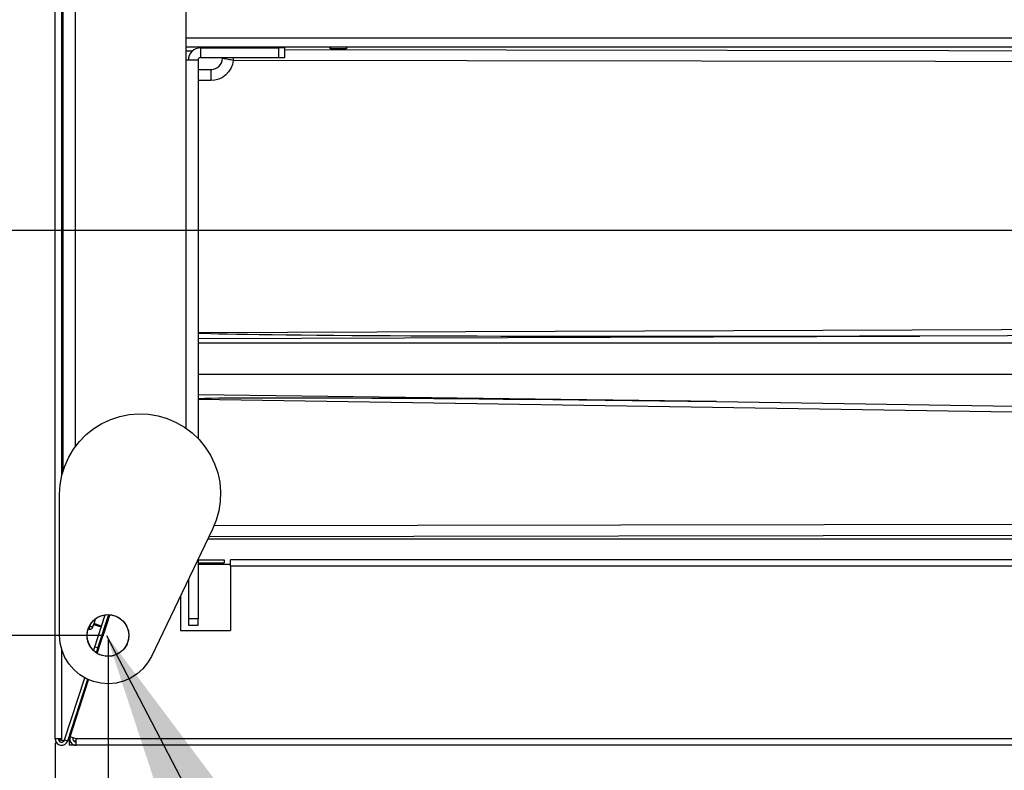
# Model space of a CAD drawing. Header units: millimetres. Extents: x 0 to 39025, y -31299 to 8400.
# Tile 73 of 256: x 14174 to 14480, y -27551 to -27317. Entities that reach past the tile are written whole.
import ezdxf

# ---------------------------------------------------------------- set-up
doc = ezdxf.new("R2010")
doc.units = ezdxf.units.MM
doc.header["$PDSIZE"] = -1
doc.layers.add('ANOTACIJE', color=7, linetype='Continuous')
doc.layers.add('DIMENZIJE', color=4, linetype='Continuous')
doc.styles.add('SLDTEXTSTYLE6', font='txt')
doc.styles.get("Standard").update_dxf_attribs({"font": 'Montserrat-Regular.ttf'})
doc.dimstyles.new('SLDDIMSTYLE0', dxfattribs={"dimtxt": 3, "dimasz": 3.414889, "dimexe": 0, "dimexo": 0.0625, "dimgap": 0.75, "dimtad": 1, "dimdec": 0, "dimlfac": 20, "dimrnd": 1e-09, "dimzin": 12, "dimdsep": 46, "dimtxsty": 'SLDTEXTSTYLE6', "dimsah": 1, "dimcen": 0.09, "dimadec": 0, "dimazin": 3, "dimtfac": 1, "dimtdec": 0, "dimtofl": 0, "dimtmove": 0, "dimatfit": 3, "dimfxl": 1, "dimfrac": 2, "dimtolj": 1, "dimtzin": 12, "dimarcsym": 0})
doc.dimstyles.new('SLDDIMSTYLE3', dxfattribs={"dimtxt": 0.18, "dimasz": 3.414889, "dimexe": 0, "dimexo": 0.0625, "dimgap": 0, "dimtad": 0, "dimtih": 1, "dimtoh": 1, "dimdec": 0, "dimrnd": 1e-09, "dimzin": 0, "dimdsep": 46, "dimtxsty": 'Standard', "dimsah": 1, "dimcen": 0.09, "dimadec": 0, "dimazin": 0, "dimtfac": 3.414889, "dimtdec": 0, "dimtofl": 0, "dimtmove": 0, "dimatfit": 3, "dimfxl": 1, "dimfrac": 2, "dimtolj": 1, "dimtzin": 0, "dimarcsym": 0})

# ---------------------------------------------------------------- blocks, each defined once
blk = doc.blocks.new('Adapt 2 (spodaj)')
blk.add_circle((16.42, 34.12), 6.48)
at = {"lineweight": 25}
for points in [[(0, 1.98), (0, 1.98), (0, 712.98), (0, 712.98)], [(2.1, 83.87), (2.1, 83.87), (2.1, 676.3), (2.1, 676.3)], [(2.4, 651.28), (2.4, 651.28), (2.4, 84.99), (2.4, 84.99)], [(6.2, 651.28), (6.2, 651.28), (6.2, 92.72), (6.2, 92.72)], [(40.6, 230.28), (40.6, 230.28), (40.6, 212.98), (40.6, 212.98)], [(40.6, 219.88), (40.6, 219.88), (945.6, 219.88), (945.6, 219.88)], [(40.6, 217.08), (40.6, 217.08), (945.6, 217.08), (945.6, 217.08)], [(40.6, 215.86), (40.6, 215.86), (42.72, 215.86), (42.72, 215.86)], [(45.2, 216.78), (45.2, 216.78), (45.2, 213.78), (45.2, 213.78)], [(45.2, 216.78), (45.2, 216.78), (69.4, 216.78), (69.4, 216.78)], [(55, 217.08), (55, 217.08), (55, 216.78), (55, 216.78)], [(69.4, 216.78), (69.4, 216.78), (69.4, 213.78), (69.4, 213.78)], [(71.4, 216.78), (71.4, 216.78), (69.4, 216.78), (69.4, 216.78)], [(71.4, 213.78), (71.4, 213.78), (71.4, 216.78), (71.4, 216.78)], [(71.4, 216.3), (71.4, 216.3), (346.33, 215.89), (346.33, 215.89)], [(85.5, 217.08), (85.5, 217.08), (85.5, 216.62), (85.5, 216.62)], [(90.5, 216.62), (90.5, 216.62), (90.5, 217.08), (90.5, 217.08)], [(40.6, 212.98), (40.6, 212.98), (40.6, 98.57), (40.6, 98.57)], [(44.4, 212.98), (44.4, 212.98), (44.4, 95.34), (44.4, 95.34)], [(45.2, 213.78), (45.2, 213.78), (69.4, 213.78), (69.4, 213.78)], [(52, 213.44), (52, 213.44), (52.03, 213.78), (52.03, 213.78)], [(52, 213.44), (52, 213.44), (52.03, 213.78), (52.03, 213.78)], [(52, 213.57), (52, 213.57), (52, 213.78), (52, 213.78)], [(52.01, 213.78), (52.01, 213.78), (52, 213.57), (52, 213.57)], [(346.18, 212.39), (346.18, 212.39), (55.31, 212.82), (55.31, 212.82)], [(69.4, 213.78), (69.4, 213.78), (71.4, 213.78), (71.4, 213.78)], [(44.4, 210.08), (44.4, 210.08), (48.5, 210.08), (48.5, 210.08)], [(2.4, 207.08), (2.4, 207.08), (2.1, 207.08), (2.1, 207.08)], [(48.35, 206.58), (48.35, 206.58), (44.4, 206.58), (44.4, 206.58)], [(44.4, 128.32), (44.4, 128.32), (404.92, 129.67), (404.92, 129.67)], [(44.4, 126.48), (44.4, 126.48), (268.65, 127.17), (268.65, 127.17)], [(405.01, 127.68), (405.01, 127.68), (268.65, 127.17), (268.65, 127.17)], [(44.4, 125.04), (44.4, 125.04), (459.51, 125.04), (459.51, 125.04)], [(44.4, 115.36), (44.4, 115.36), (459.41, 115.36), (459.41, 115.36)], [(205.44, 106.87), (205.44, 106.87), (44.4, 108.92), (44.4, 108.92)], [(370.68, 102.4), (370.68, 102.4), (44.4, 107.51), (44.4, 107.51)], [(205.44, 106.87), (205.44, 106.87), (370.77, 104.28), (370.77, 104.28)], [(1.4, 34.12), (1.4, 34.12), (1.4, 77.99), (1.4, 77.99)], [(49.45, 68.32), (49.45, 68.32), (302.08, 68.7), (302.08, 68.7)], [(48.93, 67.16), (48.93, 67.16), (29.92, 27.62), (29.92, 27.62)], [(302.23, 65.2), (302.23, 65.2), (47.81, 64.82), (47.81, 64.82)], [(870.49, 64.08), (870.49, 64.08), (47.45, 64.08), (47.45, 64.08)], [(44.4, 57.74), (44.4, 57.74), (44.4, 39.33), (44.4, 39.33)], [(44.4, 57.66), (44.4, 57.66), (52.51, 57.66), (52.51, 57.66)], [(44.4, 56.66), (44.4, 56.66), (52.51, 56.66), (52.51, 56.66)], [(44.4, 56.27), (44.4, 56.27), (54.51, 56.27), (54.51, 56.27)], [(52.51, 57.66), (52.51, 57.66), (52.51, 56.66), (52.51, 56.66)], [(957.49, 57.66), (957.49, 57.66), (54.51, 57.66), (54.51, 57.66)], [(54.51, 55.66), (54.51, 55.66), (54.51, 35.66), (54.51, 35.66)], [(957.49, 55.66), (957.49, 55.66), (54.51, 55.66), (54.51, 55.66)], [(41.4, 51.5), (41.4, 51.5), (41.4, 39.33), (41.4, 39.33)], [(38.9, 46.3), (38.9, 46.3), (38.9, 35.66), (38.9, 35.66)], [(12.34, 30.55), (12.34, 30.55), (15.59, 40.57), (15.59, 40.57)], [(12.8, 28.71), (12.8, 28.71), (16.67, 40.61), (16.67, 40.61)], [(13.05, 28.55), (13.05, 28.55), (16.97, 40.59), (16.97, 40.59)], [(13.29, 30.24), (13.29, 30.24), (16.66, 40.61), (16.66, 40.61)], [(16.97, 40.59), (16.97, 40.59), (15, 34.56), (15, 34.56)], [(11.97, 37.53), (11.97, 37.53), (14.35, 36.76), (14.35, 36.76)], [(12.02, 37.66), (12.02, 37.66), (14.39, 36.88), (14.39, 36.88)], [(14.44, 37.02), (14.44, 37.02), (12.06, 37.8), (12.06, 37.8)], [(44.4, 39.33), (44.4, 39.33), (41.4, 39.33), (41.4, 39.33)], [(41.4, 39.33), (41.4, 39.33), (41.4, 37.33), (41.4, 37.33)], [(41.4, 37.33), (41.4, 37.33), (44.4, 37.33), (44.4, 37.33)], [(44.4, 37.33), (44.4, 37.33), (44.4, 39.33), (44.4, 39.33)], [(14.39, 32.66), (14.39, 32.66), (15, 34.56), (15, 34.56)], [(15, 34.56), (15, 34.56), (15.01, 34.56), (15.01, 34.56)], [(38.9, 35.66), (38.9, 35.66), (54.51, 35.66), (54.51, 35.66)], [(14.39, 32.66), (14.39, 32.66), (14.39, 32.66), (14.39, 32.66)], [(2.1, 1.98), (2.1, 1.98), (2.1, 29.59), (2.1, 29.59)], [(11.96, 29.38), (11.96, 29.38), (12.34, 30.55), (12.34, 30.55)], [(12.34, 30.55), (12.34, 30.55), (13.29, 30.24), (13.29, 30.24)], [(13.29, 30.24), (13.29, 30.24), (12.79, 28.71), (12.79, 28.71)], [(2.95, 1.67), (2.95, 1.67), (9.22, 20.95), (9.22, 20.95)], [(3.9, 1.36), (3.9, 1.36), (10.12, 20.5), (10.12, 20.5)], [(3.9, 1.34), (3.9, 1.34), (10.13, 20.49), (10.13, 20.49)], [(4.62, 2.6), (4.62, 2.6), (10.4, 20.37), (10.4, 20.37)], [(4.5, 2.88), (4.5, 2.88), (4.82, 3.2), (4.82, 3.2)], [(4.52, 3.23), (4.52, 3.23), (4.98, 3.69), (4.98, 3.69)], [(4.53, 3.26), (4.53, 3.26), (4.99, 3.72), (4.99, 3.72)], [(2, 1.64), (2, 1.64), (2, 1.98), (2, 1.98)], [(2, 1.62), (2, 1.62), (2, 1.64), (2, 1.64)], [(2, 1.64), (2, 1.64), (2.89, 1.51), (2.89, 1.51)], [(2, 1.62), (2, 1.62), (2.88, 1.49), (2.88, 1.49)], [(2.95, 1.67), (2.95, 1.67), (3.9, 1.36), (3.9, 1.36)], [(3.89, 1.34), (3.89, 1.34), (3.9, 1.34), (3.9, 1.34)], [(3.9, 1.36), (3.9, 1.36), (3.9, 1.34), (3.9, 1.34)], [(4.39, 2.83), (4.39, 2.83), (4.5, 2.83), (4.5, 2.83)], [(4.4, 2.86), (4.4, 2.86), (4.5, 2.86), (4.5, 2.86)], [(4.5, 2.86), (4.5, 2.86), (4.4, 2.86), (4.4, 2.86)], [(4.71, 2.88), (4.71, 2.88), (4.5, 2.88), (4.5, 2.88)], [(6.52, 0), (6.52, 0), (4.5, 0), (4.5, 0)], [(6.52, 1.98), (6.52, 1.98), (4.62, 2.6), (4.62, 2.6)], [(5.67, 2.25), (5.67, 2.25), (5.54, 1.84), (5.54, 1.84)], [(5.62, 2.1), (5.62, 2.1), (5.54, 2.1), (5.54, 2.1)], [(5.71, 1.4), (5.71, 1.4), (6.52, 1.4), (6.52, 1.4)], [(957.49, 1.98), (957.49, 1.98), (6.52, 1.98), (6.52, 1.98)], [(957.49, -0.02), (957.49, -0.02), (6.52, -0.02), (6.52, -0.02)]]:
    blk.add_open_spline(points, degree=3, dxfattribs=at)
for points, knots in [([(45.2, 216.78), (45.2, 216.78), (44.46, 216.7), (44.46, 216.7), (44.46, 216.7), (43.75, 216.49), (43.75, 216.49), (43.75, 216.49), (43.09, 216.14), (43.09, 216.14), (43.09, 216.14), (42.51, 215.66), (42.51, 215.66), (42.51, 215.66), (42.04, 215.09), (42.04, 215.09), (42.04, 215.09), (41.69, 214.43), (41.69, 214.43), (41.69, 214.43), (41.47, 213.72), (41.47, 213.72), (41.47, 213.72), (41.4, 212.98), (41.4, 212.98)], [0, 0, 0, 0, 1, 1, 1, 2, 2, 2, 3, 3, 3, 4, 4, 4, 5, 5, 5, 6, 6, 6, 7, 7, 7, 8, 8, 8, 8]), ([(53.69, 216.78), (53.69, 216.78), (53.97, 216.89), (53.97, 216.89), (53.97, 216.89), (54.48, 217.03), (54.48, 217.03), (54.48, 217.03), (55, 217.08), (55, 217.08)], [0, 0, 0, 0, 1, 1, 1, 2, 2, 2, 3, 3, 3, 3]), ([(85.5, 216.7), (85.5, 216.7), (85.35, 216.68), (85.35, 216.68), (85.35, 216.68), (85.26, 216.65), (85.26, 216.65), (85.26, 216.65), (85.54, 216.62), (85.54, 216.62), (85.54, 216.62), (86.15, 216.59), (86.15, 216.59), (86.15, 216.59), (87.01, 216.57), (87.01, 216.57), (87.01, 216.57), (88, 216.56), (88, 216.56)], [0, 0, 0, 0, 1, 1, 1, 2, 2, 2, 3, 3, 3, 4, 4, 4, 5, 5, 5, 6, 6, 6, 6]), ([(88, 216.56), (88, 216.56), (89, 216.57), (89, 216.57), (89, 216.57), (89.85, 216.59), (89.85, 216.59), (89.85, 216.59), (90.46, 216.62), (90.46, 216.62), (90.46, 216.62), (90.74, 216.65), (90.74, 216.65), (90.74, 216.65), (90.65, 216.68), (90.65, 216.68), (90.65, 216.68), (90.5, 216.7), (90.5, 216.7)], [0, 0, 0, 0, 1, 1, 1, 2, 2, 2, 3, 3, 3, 4, 4, 4, 5, 5, 5, 6, 6, 6, 6]), ([(44.4, 212.98), (44.4, 212.98), (44.33, 212.98), (44.33, 212.98), (44.33, 212.98), (44.11, 212.98), (44.11, 212.98), (44.11, 212.98), (43.76, 212.98), (43.76, 212.98), (43.76, 212.98), (43.29, 212.98), (43.29, 212.98), (43.29, 212.98), (42.71, 212.98), (42.71, 212.98), (42.71, 212.98), (42.05, 212.98), (42.05, 212.98), (42.05, 212.98), (41.34, 212.98), (41.34, 212.98), (41.34, 212.98), (40.6, 212.98), (40.6, 212.98)], [0, 0, 0, 0, 1, 1, 1, 2, 2, 2, 3, 3, 3, 4, 4, 4, 5, 5, 5, 6, 6, 6, 7, 7, 7, 8, 8, 8, 8]), ([(45.2, 213.78), (45.2, 213.78), (45.05, 213.76), (45.05, 213.76), (45.05, 213.76), (44.89, 213.72), (44.89, 213.72), (44.89, 213.72), (44.76, 213.64), (44.76, 213.64), (44.76, 213.64), (44.64, 213.54), (44.64, 213.54), (44.64, 213.54), (44.53, 213.42), (44.53, 213.42), (44.53, 213.42), (44.46, 213.28), (44.46, 213.28), (44.46, 213.28), (44.41, 213.13), (44.41, 213.13), (44.41, 213.13), (44.4, 212.98), (44.4, 212.98)], [0, 0, 0, 0, 1, 1, 1, 2, 2, 2, 3, 3, 3, 4, 4, 4, 5, 5, 5, 6, 6, 6, 7, 7, 7, 8, 8, 8, 8]), ([(55.31, 212.82), (55.31, 212.82), (55.06, 211.57), (55.06, 211.57), (55.06, 211.57), (54.58, 210.39), (54.58, 210.39), (54.58, 210.39), (53.9, 209.31), (53.9, 209.31), (53.9, 209.31), (53.03, 208.37), (53.03, 208.37), (53.03, 208.37), (52, 207.61), (52, 207.61), (52, 207.61), (50.85, 207.04), (50.85, 207.04), (50.85, 207.04), (49.63, 206.69), (49.63, 206.69), (49.63, 206.69), (48.35, 206.58), (48.35, 206.58)], [0, 0, 0, 0, 1, 1, 1, 2, 2, 2, 3, 3, 3, 4, 4, 4, 5, 5, 5, 6, 6, 6, 7, 7, 7, 8, 8, 8, 8]), ([(48.5, 210.08), (48.5, 210.08), (49.17, 210.14), (49.17, 210.14), (49.17, 210.14), (49.81, 210.33), (49.81, 210.33), (49.81, 210.33), (50.4, 210.64), (50.4, 210.64), (50.4, 210.64), (50.93, 211.05), (50.93, 211.05), (50.93, 211.05), (51.36, 211.56), (51.36, 211.56), (51.36, 211.56), (51.7, 212.14), (51.7, 212.14), (51.7, 212.14), (51.91, 212.78), (51.91, 212.78), (51.91, 212.78), (52, 213.44), (52, 213.44)], [0, 0, 0, 0, 1, 1, 1, 2, 2, 2, 3, 3, 3, 4, 4, 4, 5, 5, 5, 6, 6, 6, 7, 7, 7, 8, 8, 8, 8]), ([(52, 213.44), (52, 213.44), (52, 213.51), (52, 213.51), (52, 213.51), (52, 213.57), (52, 213.57)], [0, 0, 0, 0, 1, 1, 1, 2, 2, 2, 2]), ([(55.31, 212.82), (55.31, 212.82), (55.3, 212.83), (55.3, 212.83), (55.3, 212.83), (54.45, 213.02), (54.45, 213.02), (54.45, 213.02), (54.14, 213.08), (54.14, 213.08), (54.14, 213.08), (53.22, 213.25), (53.22, 213.25), (53.22, 213.25), (52.48, 213.37), (52.48, 213.37), (52.48, 213.37), (52.13, 213.42), (52.13, 213.42), (52.13, 213.42), (52, 213.44), (52, 213.44)], [0, 0, 0, 0, 1, 1, 1, 2, 2, 2, 3, 3, 3, 4, 4, 4, 5, 5, 5, 6, 6, 6, 7, 7, 7, 7]), ([(55.2, 213.78), (55.2, 213.78), (55.2, 213.7), (55.2, 213.7), (55.2, 213.7), (55.26, 213.27), (55.26, 213.27), (55.26, 213.27), (55.31, 212.84), (55.31, 212.84), (55.31, 212.84), (55.31, 212.82), (55.31, 212.82)], [0, 0, 0, 0, 1, 1, 1, 2, 2, 2, 3, 3, 3, 4, 4, 4, 4]), ([(2.1, 207.85), (2.1, 207.85), (2.18, 208.1), (2.18, 208.1), (2.18, 208.1), (2.4, 208.57), (2.4, 208.57)], [0, 0, 0, 0, 1, 1, 1, 2, 2, 2, 2]), ([(48.5, 210.08), (48.5, 210.08), (48.47, 210.01), (48.47, 210.01), (48.47, 210.01), (48.44, 209.81), (48.44, 209.81), (48.44, 209.81), (48.42, 209.49), (48.42, 209.49), (48.42, 209.49), (48.39, 209.05), (48.39, 209.05), (48.39, 209.05), (48.38, 208.52), (48.38, 208.52), (48.38, 208.52), (48.36, 207.92), (48.36, 207.92), (48.36, 207.92), (48.36, 207.26), (48.36, 207.26), (48.36, 207.26), (48.35, 206.58), (48.35, 206.58)], [0, 0, 0, 0, 1, 1, 1, 2, 2, 2, 3, 3, 3, 4, 4, 4, 5, 5, 5, 6, 6, 6, 7, 7, 7, 8, 8, 8, 8]), ([(2.1, 194.57), (2.1, 194.57), (2.14, 194.57), (2.14, 194.57), (2.14, 194.57), (2.27, 194.57), (2.27, 194.57), (2.27, 194.57), (2.4, 194.57), (2.4, 194.57)], [0, 0, 0, 0, 1, 1, 1, 2, 2, 2, 3, 3, 3, 3]), ([(268.65, 127.17), (268.65, 127.17), (259.26, 127.14), (259.26, 127.14), (259.26, 127.14), (249.92, 127.11), (249.92, 127.11), (249.92, 127.11), (240.63, 127.09), (240.63, 127.09), (240.63, 127.09), (231.41, 127.07), (231.41, 127.07), (231.41, 127.07), (222.28, 127.06), (222.28, 127.06), (222.28, 127.06), (213.25, 127.05), (213.25, 127.05), (213.25, 127.05), (204.33, 127.04), (204.33, 127.04), (204.33, 127.04), (195.53, 127.03), (195.53, 127.03), (195.53, 127.03), (186.87, 127.03), (186.87, 127.03), (186.87, 127.03), (178.36, 127.03), (178.36, 127.03), (178.36, 127.03), (170.02, 127.04), (170.02, 127.04), (170.02, 127.04), (161.84, 127.05), (161.84, 127.05), (161.84, 127.05), (153.86, 127.06), (153.86, 127.06), (153.86, 127.06), (146.06, 127.07), (146.06, 127.07), (146.06, 127.07), (138.48, 127.08), (138.48, 127.08), (138.48, 127.08), (131.12, 127.11), (131.12, 127.11), (131.12, 127.11), (123.99, 127.13), (123.99, 127.13), (123.99, 127.13), (117.1, 127.15), (117.1, 127.15), (117.1, 127.15), (110.46, 127.18), (110.46, 127.18), (110.46, 127.18), (104.08, 127.21), (104.08, 127.21), (104.08, 127.21), (97.97, 127.25), (97.97, 127.25), (97.97, 127.25), (92.13, 127.29), (92.13, 127.29), (92.13, 127.29), (86.59, 127.33), (86.59, 127.33), (86.59, 127.33), (81.34, 127.37), (81.34, 127.37), (81.34, 127.37), (76.39, 127.42), (76.39, 127.42), (76.39, 127.42), (71.75, 127.47), (71.75, 127.47), (71.75, 127.47), (67.42, 127.52), (67.42, 127.52), (67.42, 127.52), (63.42, 127.57), (63.42, 127.57), (63.42, 127.57), (59.75, 127.63), (59.75, 127.63), (59.75, 127.63), (56.41, 127.69), (56.41, 127.69), (56.41, 127.69), (53.41, 127.75), (53.41, 127.75), (53.41, 127.75), (50.75, 127.81), (50.75, 127.81), (50.75, 127.81), (48.44, 127.88), (48.44, 127.88), (48.44, 127.88), (46.48, 127.95), (46.48, 127.95), (46.48, 127.95), (44.87, 128.01), (44.87, 128.01), (44.87, 128.01), (44.4, 128.04), (44.4, 128.04)], [0, 0, 0, 0, 1, 1, 1, 2, 2, 2, 3, 3, 3, 4, 4, 4, 5, 5, 5, 6, 6, 6, 7, 7, 7, 8, 8, 8, 9, 9, 9, 10, 10, 10, 11, 11, 11, 12, 12, 12, 13, 13, 13, 14, 14, 14, 15, 15, 15, 16, 16, 16, 17, 17, 17, 18, 18, 18, 19, 19, 19, 20, 20, 20, 21, 21, 21, 22, 22, 22, 23, 23, 23, 24, 24, 24, 25, 25, 25, 26, 26, 26, 27, 27, 27, 28, 28, 28, 29, 29, 29, 30, 30, 30, 31, 31, 31, 32, 32, 32, 33, 33, 33, 34, 34, 34, 35, 35, 35, 36, 36, 36, 36]), ([(2.4, 114.57), (2.4, 114.57), (2.27, 114.57), (2.27, 114.57), (2.27, 114.57), (2.14, 114.57), (2.14, 114.57), (2.14, 114.57), (2.1, 114.57), (2.1, 114.57)], [0, 0, 0, 0, 1, 1, 1, 2, 2, 2, 3, 3, 3, 3]), ([(44.4, 107.79), (44.4, 107.79), (44.89, 107.81), (44.89, 107.81), (44.89, 107.81), (46.51, 107.85), (46.51, 107.85), (46.51, 107.85), (48.49, 107.9), (48.49, 107.9), (48.49, 107.9), (50.82, 107.94), (50.82, 107.94), (50.82, 107.94), (53.5, 107.97), (53.5, 107.97), (53.5, 107.97), (56.52, 107.99), (56.52, 107.99), (56.52, 107.99), (59.89, 108.01), (59.89, 108.01), (59.89, 108.01), (63.59, 108.02), (63.59, 108.02), (63.59, 108.02), (67.62, 108.03), (67.62, 108.03), (67.62, 108.03), (71.97, 108.03), (71.97, 108.03), (71.97, 108.03), (76.65, 108.02), (76.65, 108.02), (76.65, 108.02), (81.63, 108.01), (81.63, 108.01), (81.63, 108.01), (86.92, 107.99), (86.92, 107.99), (86.92, 107.99), (92.51, 107.96), (92.51, 107.96), (92.51, 107.96), (98.39, 107.93), (98.39, 107.93), (98.39, 107.93), (104.54, 107.9), (104.54, 107.9), (104.54, 107.9), (110.97, 107.85), (110.97, 107.85), (110.97, 107.85), (117.65, 107.8), (117.65, 107.8), (117.65, 107.8), (124.59, 107.75), (124.59, 107.75), (124.59, 107.75), (131.77, 107.68), (131.77, 107.68), (131.77, 107.68), (139.18, 107.61), (139.18, 107.61), (139.18, 107.61), (146.82, 107.54), (146.82, 107.54), (146.82, 107.54), (154.66, 107.46), (154.66, 107.46), (154.66, 107.46), (162.69, 107.37), (162.69, 107.37), (162.69, 107.37), (170.92, 107.28), (170.92, 107.28), (170.92, 107.28), (179.32, 107.19), (179.32, 107.19), (179.32, 107.19), (187.88, 107.09), (187.88, 107.09), (187.88, 107.09), (196.59, 106.98), (196.59, 106.98), (196.59, 106.98), (205.44, 106.87), (205.44, 106.87)], [0, 0, 0, 0, 1, 1, 1, 2, 2, 2, 3, 3, 3, 4, 4, 4, 5, 5, 5, 6, 6, 6, 7, 7, 7, 8, 8, 8, 9, 9, 9, 10, 10, 10, 11, 11, 11, 12, 12, 12, 13, 13, 13, 14, 14, 14, 15, 15, 15, 16, 16, 16, 17, 17, 17, 18, 18, 18, 19, 19, 19, 20, 20, 20, 21, 21, 21, 22, 22, 22, 23, 23, 23, 24, 24, 24, 25, 25, 25, 26, 26, 26, 27, 27, 27, 28, 28, 28, 29, 29, 29, 29]), ([(1.4, 77.99), (1.4, 77.99), (1.58, 80.98), (1.58, 80.98), (1.58, 80.98), (2.11, 83.92), (2.11, 83.92), (2.11, 83.92), (3, 86.78), (3, 86.78), (3, 86.78), (4.21, 89.51), (4.21, 89.51), (4.21, 89.51), (5.74, 92.07), (5.74, 92.07), (5.74, 92.07), (7.57, 94.44), (7.57, 94.44), (7.57, 94.44), (9.67, 96.57), (9.67, 96.57), (9.67, 96.57), (12.01, 98.43), (12.01, 98.43), (12.01, 98.43), (14.55, 100.01), (14.55, 100.01), (14.55, 100.01), (17.26, 101.26), (17.26, 101.26), (17.26, 101.26), (20.1, 102.19), (20.1, 102.19), (20.1, 102.19), (23.04, 102.77), (23.04, 102.77), (23.04, 102.77), (26.02, 102.99), (26.02, 102.99), (26.02, 102.99), (29.01, 102.86), (29.01, 102.86), (29.01, 102.86), (31.96, 102.37), (31.96, 102.37), (31.96, 102.37), (34.83, 101.53), (34.83, 101.53), (34.83, 101.53), (37.57, 100.35), (37.57, 100.35), (37.57, 100.35), (40.17, 98.86), (40.17, 98.86), (40.17, 98.86), (42.56, 97.07), (42.56, 97.07), (42.56, 97.07), (44.72, 95.01), (44.72, 95.01), (44.72, 95.01), (46.62, 92.7), (46.62, 92.7), (46.62, 92.7), (48.23, 90.18), (48.23, 90.18), (48.23, 90.18), (49.53, 87.49), (49.53, 87.49), (49.53, 87.49), (50.5, 84.66), (50.5, 84.66), (50.5, 84.66), (51.12, 81.73), (51.12, 81.73), (51.12, 81.73), (51.39, 78.75), (51.39, 78.75), (51.39, 78.75), (51.3, 75.77), (51.3, 75.77), (51.3, 75.77), (50.86, 72.81), (50.86, 72.81), (50.86, 72.81), (50.06, 69.93), (50.06, 69.93), (50.06, 69.93), (48.93, 67.16), (48.93, 67.16)], [0, 0, 0, 0, 1, 1, 1, 2, 2, 2, 3, 3, 3, 4, 4, 4, 5, 5, 5, 6, 6, 6, 7, 7, 7, 8, 8, 8, 9, 9, 9, 10, 10, 10, 11, 11, 11, 12, 12, 12, 13, 13, 13, 14, 14, 14, 15, 15, 15, 16, 16, 16, 17, 17, 17, 18, 18, 18, 19, 19, 19, 20, 20, 20, 21, 21, 21, 22, 22, 22, 23, 23, 23, 24, 24, 24, 25, 25, 25, 26, 26, 26, 27, 27, 27, 28, 28, 28, 29, 29, 29, 30, 30, 30, 30]), ([(54.51, 55.66), (54.51, 55.66), (54.51, 56.05), (54.51, 56.05), (54.51, 56.05), (54.51, 56.42), (54.51, 56.42), (54.51, 56.42), (54.51, 56.77), (54.51, 56.77), (54.51, 56.77), (54.51, 57.07), (54.51, 57.07), (54.51, 57.07), (54.51, 57.32), (54.51, 57.32), (54.51, 57.32), (54.51, 57.51), (54.51, 57.51), (54.51, 57.51), (54.51, 57.62), (54.51, 57.62), (54.51, 57.62), (54.51, 57.66), (54.51, 57.66)], [0, 0, 0, 0, 1, 1, 1, 2, 2, 2, 3, 3, 3, 4, 4, 4, 5, 5, 5, 6, 6, 6, 7, 7, 7, 8, 8, 8, 8]), ([(22.74, 32.67), (22.74, 32.67), (22.9, 34.17), (22.9, 34.17), (22.9, 34.17), (22.71, 35.67), (22.71, 35.67), (22.71, 35.67), (22.18, 37.08), (22.18, 37.08), (22.18, 37.08), (21.34, 38.34), (21.34, 38.34), (21.34, 38.34), (20.24, 39.37), (20.24, 39.37), (20.24, 39.37), (18.92, 40.11), (18.92, 40.11), (18.92, 40.11), (17.47, 40.53), (17.47, 40.53), (17.47, 40.53), (15.97, 40.6), (15.97, 40.6), (15.97, 40.6), (14.48, 40.33), (14.48, 40.33), (14.48, 40.33), (13.1, 39.72), (13.1, 39.72), (13.1, 39.72), (11.9, 38.81), (11.9, 38.81), (11.9, 38.81), (10.94, 37.64), (10.94, 37.64), (10.94, 37.64), (10.27, 36.29), (10.27, 36.29), (10.27, 36.29), (9.94, 34.82), (9.94, 34.82), (9.94, 34.82), (9.95, 33.31), (9.95, 33.31), (9.95, 33.31), (10.31, 31.84), (10.31, 31.84), (10.31, 31.84), (11, 30.5), (11, 30.5), (11, 30.5), (11.98, 29.35), (11.98, 29.35), (11.98, 29.35), (13.2, 28.46), (13.2, 28.46), (13.2, 28.46), (14.59, 27.88), (14.59, 27.88), (14.59, 27.88), (16.08, 27.63), (16.08, 27.63), (16.08, 27.63), (17.59, 27.73), (17.59, 27.73), (17.59, 27.73), (19.03, 28.17), (19.03, 28.17), (19.03, 28.17), (20.33, 28.94), (20.33, 28.94), (20.33, 28.94), (21.42, 29.98), (21.42, 29.98), (21.42, 29.98), (22.24, 31.25), (22.24, 31.25), (22.24, 31.25), (22.74, 32.67), (22.74, 32.67)], [0, 0, 0, 0, 1, 1, 1, 2, 2, 2, 3, 3, 3, 4, 4, 4, 5, 5, 5, 6, 6, 6, 7, 7, 7, 8, 8, 8, 9, 9, 9, 10, 10, 10, 11, 11, 11, 12, 12, 12, 13, 13, 13, 14, 14, 14, 15, 15, 15, 16, 16, 16, 17, 17, 17, 18, 18, 18, 19, 19, 19, 20, 20, 20, 21, 21, 21, 22, 22, 22, 23, 23, 23, 24, 24, 24, 25, 25, 25, 26, 26, 26, 27, 27, 27, 27]), ([(10.57, 36.1), (10.57, 36.1), (10.57, 36.1), (10.57, 36.1), (10.57, 36.1), (10.64, 36.33), (10.64, 36.33), (10.64, 36.33), (10.83, 36.9), (10.83, 36.9)], [0, 0, 0, 0, 1, 1, 1, 2, 2, 2, 3, 3, 3, 3]), ([(10.58, 37.01), (10.58, 37.01), (10.66, 36.97), (10.66, 36.97), (10.66, 36.97), (10.83, 36.9), (10.83, 36.9)], [0, 0, 0, 0, 1, 1, 1, 2, 2, 2, 2]), ([(10.83, 36.9), (10.83, 36.9), (11.11, 37.76), (11.11, 37.76), (11.11, 37.76), (11.18, 37.99), (11.18, 37.99)], [0, 0, 0, 0, 1, 1, 1, 2, 2, 2, 2]), ([(10.83, 36.9), (10.83, 36.9), (11, 36.86), (11, 36.86), (11, 36.86), (11.17, 36.85), (11.17, 36.85), (11.17, 36.85), (11.34, 36.87), (11.34, 36.87), (11.34, 36.87), (11.5, 36.92), (11.5, 36.92), (11.5, 36.92), (11.64, 37), (11.64, 37), (11.64, 37), (11.77, 37.1), (11.77, 37.1), (11.77, 37.1), (11.86, 37.22), (11.86, 37.22), (11.86, 37.22), (11.92, 37.36), (11.92, 37.36)], [0, 0, 0, 0, 1, 1, 1, 2, 2, 2, 3, 3, 3, 4, 4, 4, 5, 5, 5, 6, 6, 6, 7, 7, 7, 8, 8, 8, 8]), ([(11.7, 36.67), (11.7, 36.67), (11.75, 36.85), (11.75, 36.85), (11.75, 36.85), (11.92, 37.36), (11.92, 37.36)], [0, 0, 0, 0, 1, 1, 1, 2, 2, 2, 2]), ([(11.92, 37.36), (11.92, 37.36), (12.18, 38.17), (12.18, 38.17), (12.18, 38.17), (12.53, 39.24), (12.53, 39.24), (12.53, 39.24), (12.57, 39.37), (12.57, 39.37)], [0, 0, 0, 0, 1, 1, 1, 2, 2, 2, 3, 3, 3, 3]), ([(29.92, 27.62), (29.92, 27.62), (28.72, 25.57), (28.72, 25.57), (28.72, 25.57), (27.22, 23.73), (27.22, 23.73), (27.22, 23.73), (25.45, 22.15), (25.45, 22.15), (25.45, 22.15), (23.45, 20.87), (23.45, 20.87), (23.45, 20.87), (21.27, 19.93), (21.27, 19.93), (21.27, 19.93), (18.97, 19.34), (18.97, 19.34), (18.97, 19.34), (16.61, 19.12), (16.61, 19.12), (16.61, 19.12), (14.23, 19.28), (14.23, 19.28), (14.23, 19.28), (11.92, 19.8), (11.92, 19.8), (11.92, 19.8), (9.72, 20.69), (9.72, 20.69), (9.72, 20.69), (7.68, 21.91), (7.68, 21.91), (7.68, 21.91), (5.87, 23.44), (5.87, 23.44), (5.87, 23.44), (4.31, 25.23), (4.31, 25.23), (4.31, 25.23), (3.06, 27.26), (3.06, 27.26), (3.06, 27.26), (2.15, 29.44), (2.15, 29.44), (2.15, 29.44), (1.59, 31.75), (1.59, 31.75), (1.59, 31.75), (1.4, 34.12), (1.4, 34.12)], [0, 0, 0, 0, 1, 1, 1, 2, 2, 2, 3, 3, 3, 4, 4, 4, 5, 5, 5, 6, 6, 6, 7, 7, 7, 8, 8, 8, 9, 9, 9, 10, 10, 10, 11, 11, 11, 12, 12, 12, 13, 13, 13, 14, 14, 14, 15, 15, 15, 16, 16, 16, 17, 17, 17, 17]), ([(10.27, 36.26), (10.27, 36.26), (10.4, 36.17), (10.4, 36.17), (10.4, 36.17), (10.57, 36.1), (10.57, 36.1)], [0, 0, 0, 0, 1, 1, 1, 2, 2, 2, 2]), ([(10.57, 36.1), (10.57, 36.1), (10.74, 36.06), (10.74, 36.06), (10.74, 36.06), (10.91, 36.05), (10.91, 36.05), (10.91, 36.05), (11.09, 36.09), (11.09, 36.09), (11.09, 36.09), (11.25, 36.15), (11.25, 36.15), (11.25, 36.15), (11.4, 36.24), (11.4, 36.24), (11.4, 36.24), (11.53, 36.37), (11.53, 36.37), (11.53, 36.37), (11.63, 36.51), (11.63, 36.51), (11.63, 36.51), (11.7, 36.67), (11.7, 36.67)], [0, 0, 0, 0, 1, 1, 1, 2, 2, 2, 3, 3, 3, 4, 4, 4, 5, 5, 5, 6, 6, 6, 7, 7, 7, 8, 8, 8, 8]), ([(2.1, 1.98), (2.1, 1.98), (2.02, 1.98), (2.02, 1.98), (2.02, 1.98), (1.79, 1.98), (1.79, 1.98), (1.79, 1.98), (1.45, 1.98), (1.45, 1.98), (1.45, 1.98), (1.05, 1.98), (1.05, 1.98), (1.05, 1.98), (0.65, 1.98), (0.65, 1.98), (0.65, 1.98), (0.31, 1.98), (0.31, 1.98), (0.31, 1.98), (0.08, 1.98), (0.08, 1.98), (0.08, 1.98), (0, 1.98), (0, 1.98)], [0, 0, 0, 0, 1, 1, 1, 2, 2, 2, 3, 3, 3, 4, 4, 4, 5, 5, 5, 6, 6, 6, 7, 7, 7, 8, 8, 8, 8]), ([(0, 1.98), (0, 1.98), (0.12, 1.28), (0.12, 1.28), (0.12, 1.28), (0.48, 0.68), (0.48, 0.68), (0.48, 0.68), (1.02, 0.23), (1.02, 0.23), (1.02, 0.23), (1.69, 0), (1.69, 0), (1.69, 0), (2.39, 0.01), (2.39, 0.01), (2.39, 0.01), (3.04, 0.27), (3.04, 0.27), (3.04, 0.27), (3.57, 0.74), (3.57, 0.74), (3.57, 0.74), (3.9, 1.36), (3.9, 1.36)], [0, 0, 0, 0, 1, 1, 1, 2, 2, 2, 3, 3, 3, 4, 4, 4, 5, 5, 5, 6, 6, 6, 7, 7, 7, 8, 8, 8, 8]), ([(1, 1.98), (1, 1.98), (1.06, 1.63), (1.06, 1.63), (1.06, 1.63), (1.24, 1.33), (1.24, 1.33), (1.24, 1.33), (1.51, 1.1), (1.51, 1.1), (1.51, 1.1), (1.84, 0.99), (1.84, 0.99), (1.84, 0.99), (2.2, 0.99), (2.2, 0.99), (2.2, 0.99), (2.52, 1.13), (2.52, 1.13), (2.52, 1.13), (2.79, 1.36), (2.79, 1.36), (2.79, 1.36), (2.95, 1.67), (2.95, 1.67)], [0, 0, 0, 0, 1, 1, 1, 2, 2, 2, 3, 3, 3, 4, 4, 4, 5, 5, 5, 6, 6, 6, 7, 7, 7, 8, 8, 8, 8]), ([(1, 1.98), (1, 1.98), (1.08, 1.89), (1.08, 1.89), (1.08, 1.89), (1.29, 1.8), (1.29, 1.8), (1.29, 1.8), (1.62, 1.72), (1.62, 1.72), (1.62, 1.72), (2, 1.64), (2, 1.64)], [0, 0, 0, 0, 1, 1, 1, 2, 2, 2, 3, 3, 3, 4, 4, 4, 4]), ([(1.05, 1.73), (1.05, 1.73), (1.23, 1.7), (1.23, 1.7), (1.23, 1.7), (2, 1.62), (2, 1.62)], [0, 0, 0, 0, 1, 1, 1, 2, 2, 2, 2]), ([(4.5, 2.88), (4.5, 2.88), (4.5, 2.73), (4.5, 2.73), (4.5, 2.73), (4.5, 2.58), (4.5, 2.58), (4.5, 2.58), (4.5, 2.44), (4.5, 2.44), (4.5, 2.44), (4.5, 2.33), (4.5, 2.33), (4.5, 2.33), (4.5, 2.23), (4.5, 2.23), (4.5, 2.23), (4.5, 2.16), (4.5, 2.16), (4.5, 2.16), (4.5, 2.11), (4.5, 2.11), (4.5, 2.11), (4.5, 2.1), (4.5, 2.1)], [0, 0, 0, 0, 1, 1, 1, 2, 2, 2, 3, 3, 3, 4, 4, 4, 5, 5, 5, 6, 6, 6, 7, 7, 7, 8, 8, 8, 8]), ([(4.5, 0), (4.5, 0), (4.5, 0.08), (4.5, 0.08), (4.5, 0.08), (4.5, 0.31), (4.5, 0.31), (4.5, 0.31), (4.5, 0.65), (4.5, 0.65), (4.5, 0.65), (4.5, 1.05), (4.5, 1.05), (4.5, 1.05), (4.5, 1.45), (4.5, 1.45), (4.5, 1.45), (4.5, 1.79), (4.5, 1.79), (4.5, 1.79), (4.5, 2.02), (4.5, 2.02), (4.5, 2.02), (4.5, 2.1), (4.5, 2.1)], [0, 0, 0, 0, 1, 1, 1, 2, 2, 2, 3, 3, 3, 4, 4, 4, 5, 5, 5, 6, 6, 6, 7, 7, 7, 8, 8, 8, 8]), ([(4.62, 2.6), (4.62, 2.6), (4.53, 2.13), (4.53, 2.13), (4.53, 2.13), (4.55, 1.67), (4.55, 1.67), (4.55, 1.67), (4.67, 1.21), (4.67, 1.21), (4.67, 1.21), (4.91, 0.8), (4.91, 0.8), (4.91, 0.8), (5.22, 0.46), (5.22, 0.46), (5.22, 0.46), (5.62, 0.19), (5.62, 0.19), (5.62, 0.19), (6.06, 0.03), (6.06, 0.03), (6.06, 0.03), (6.52, -0.02), (6.52, -0.02)], [0, 0, 0, 0, 1, 1, 1, 2, 2, 2, 3, 3, 3, 4, 4, 4, 5, 5, 5, 6, 6, 6, 7, 7, 7, 8, 8, 8, 8]), ([(5.57, 2.29), (5.57, 2.29), (5.53, 2.06), (5.53, 2.06), (5.53, 2.06), (5.54, 1.82), (5.54, 1.82), (5.54, 1.82), (5.6, 1.59), (5.6, 1.59), (5.6, 1.59), (5.71, 1.39), (5.71, 1.39), (5.71, 1.39), (5.87, 1.22), (5.87, 1.22), (5.87, 1.22), (6.07, 1.09), (6.07, 1.09), (6.07, 1.09), (6.29, 1.01), (6.29, 1.01), (6.29, 1.01), (6.52, 0.98), (6.52, 0.98)], [0, 0, 0, 0, 1, 1, 1, 2, 2, 2, 3, 3, 3, 4, 4, 4, 5, 5, 5, 6, 6, 6, 7, 7, 7, 8, 8, 8, 8]), ([(6.52, -0.02), (6.52, -0.02), (6.52, 0.01), (6.52, 0.01), (6.52, 0.01), (6.52, 0.13), (6.52, 0.13), (6.52, 0.13), (6.52, 0.31), (6.52, 0.31), (6.52, 0.31), (6.52, 0.56), (6.52, 0.56), (6.52, 0.56), (6.52, 0.86), (6.52, 0.86), (6.52, 0.86), (6.52, 1.21), (6.52, 1.21), (6.52, 1.21), (6.52, 1.59), (6.52, 1.59), (6.52, 1.59), (6.52, 1.98), (6.52, 1.98)], [0, 0, 0, 0, 1, 1, 1, 2, 2, 2, 3, 3, 3, 4, 4, 4, 5, 5, 5, 6, 6, 6, 7, 7, 7, 8, 8, 8, 8])]:
    blk.add_open_spline(points, degree=3, knots=knots, dxfattribs=at)
blk = doc.blocks.new('*D74')
at = {"layer": 'Defpoints', "color": 0, "transparency": 16777216}
for p in [(14664.84, -27382.96), (14201.29, -27508.88), (14201.29, -27833.86)]:
    blk.add_point(p, dxfattribs=at)
at = {"layer": 'DIMENZIJE', "color": 0, "lineweight": -2, "transparency": 16777216}
for p, q in [((14664.84, -27384.21), (14664.84, -27853.86)), ((14201.29, -27510.13), (14201.29, -27853.86)), ((14596.54, -27833.86), (14269.59, -27833.86))]:
    blk.add_line(p, q, dxfattribs=at)
at = {"layer": 'DIMENZIJE', "color": 0, "transparency": 16777216}
for points in [[(14269.59, -27822.48), (14269.59, -27845.25), (14201.29, -27833.86)], [(14596.54, -27822.48), (14596.54, -27845.25), (14664.84, -27833.86)]]:
    blk.add_solid(points, dxfattribs=at)
at = {"layer": 'DIMENZIJE', "color": 0, "transparency": 16777216, "insert": (14433.07, -27788.01), "char_height": 60, "attachment_point": 5, "style": 'SLDTEXTSTYLE6'}
blk.add_mtext('\\A1;464', dxfattribs=at)
blk = doc.blocks.new('*D75')
at = {"layer": 'Defpoints', "color": 0, "transparency": 16777216}
for p in [(14201.29, -27508.88), (14184.86, -27541.03), (14201.29, -27833.48)]:
    blk.add_point(p, dxfattribs=at)
at = {"layer": 'DIMENZIJE', "color": 0, "lineweight": -2, "transparency": 16777216}
for p, q in [((14201.29, -27510.13), (14201.29, -27853.48)), ((14184.86, -27542.28), (14184.86, -27853.48)), ((14116.57, -27833.48), (13934.61, -27833.48)), ((14201.29, -27833.48), (14184.86, -27833.48)), ((14269.59, -27833.48), (14337.88, -27833.48))]:
    blk.add_line(p, q, dxfattribs=at)
at = {"layer": 'DIMENZIJE', "color": 0, "transparency": 16777216}
for points in [[(14116.57, -27822.1), (14116.57, -27844.87), (14184.86, -27833.48)], [(14269.59, -27822.1), (14269.59, -27844.87), (14201.29, -27833.48)]]:
    blk.add_solid(points, dxfattribs=at)
at = {"layer": 'DIMENZIJE', "color": 0, "transparency": 16777216, "insert": (13991.44, -27787.63), "char_height": 60, "attachment_point": 5, "style": 'SLDTEXTSTYLE6'}
blk.add_mtext('\\A1;16', dxfattribs=at)
blk = doc.blocks.new('*D76')
at = {"layer": 'Defpoints', "color": 0, "transparency": 16777216}
for p in [(14664.84, -27382.96), (14026.58, -27508.88), (14201.29, -27508.88)]:
    blk.add_point(p, dxfattribs=at)
at = {"layer": 'DIMENZIJE', "color": 0, "lineweight": -2, "transparency": 16777216}
for p, q in [((14026.58, -27314.66), (14026.58, -27082.82)), ((14663.59, -27382.96), (14006.58, -27382.96)), ((14026.58, -27508.88), (14026.58, -27382.96)), ((14200.04, -27508.88), (14006.58, -27508.88)), ((14026.58, -27577.18), (14026.58, -27645.48))]:
    blk.add_line(p, q, dxfattribs=at)
at = {"layer": 'DIMENZIJE', "color": 0, "transparency": 16777216}
for points in [[(14015.19, -27314.66), (14037.96, -27314.66), (14026.58, -27382.96)], [(14015.19, -27577.18), (14037.96, -27577.18), (14026.58, -27508.88)]]:
    blk.add_solid(points, dxfattribs=at)
at = {"layer": 'DIMENZIJE', "color": 0, "transparency": 16777216, "insert": (13980.72, -27164.6), "char_height": 60, "attachment_point": 5, "rotation": 90, "style": 'SLDTEXTSTYLE6'}
blk.add_mtext('\\A1;126', dxfattribs=at)
blk = doc.blocks.new('*D77')
at = {"layer": 'Defpoints', "color": 0, "transparency": 16777216}
for p in [(14201.26, -26862.2), (13876.35, -27508.88), (14201.29, -27508.88)]:
    blk.add_point(p, dxfattribs=at)
at = {"layer": 'DIMENZIJE', "color": 0, "lineweight": -2, "transparency": 16777216}
for p, q in [((14200.01, -26862.2), (13856.35, -26862.2)), ((13876.35, -26930.5), (13876.35, -27440.58)), ((14200.04, -27508.88), (13856.35, -27508.88))]:
    blk.add_line(p, q, dxfattribs=at)
at = {"layer": 'DIMENZIJE', "color": 0, "transparency": 16777216}
for points in [[(13864.97, -26930.5), (13887.74, -26930.5), (13876.35, -26862.2)], [(13864.97, -27440.58), (13887.74, -27440.58), (13876.35, -27508.88)]]:
    blk.add_solid(points, dxfattribs=at)
at = {"layer": 'DIMENZIJE', "color": 0, "transparency": 16777216, "insert": (13830.5, -27185.54), "char_height": 60, "attachment_point": 5, "rotation": 90, "style": 'SLDTEXTSTYLE6'}
blk.add_mtext('\\A1;647', dxfattribs=at)

msp = doc.modelspace()

# ---------------------------------------------------------------- block references
at = {"color": 1}
msp.add_blockref('Adapt 2 (spodaj)', (14184.86, -27543), dxfattribs=at)

# ---------------------------------------------------------------- dimensions: what is measured, and where the dimension line sits
at = {"layer": 'DIMENZIJE'}
dim = msp.add_linear_dim(base=(13876.35, -27508.88), p1=(14201.26, -26862.2), p2=(14201.29, -27508.88), angle=90, dimstyle='SLDDIMSTYLE0', override={"dimscale": 20, "dimexe": 1, "dimlfac": 1, "dimdle": 1, "dimtofl": 1}, dxfattribs=at)
dim.commit()
dim.dimension.update_dxf_attribs({"geometry": '*D77', "text_midpoint": (13830.5, -27185.54)})
dim = msp.add_linear_dim(base=(14026.58, -27508.88), p1=(14664.84, -27382.96), p2=(14201.29, -27508.88), angle=90, dimstyle='SLDDIMSTYLE0', override={"dimscale": 20, "dimexe": 1, "dimlfac": 1, "dimdle": 1, "dimtofl": 1}, dxfattribs=at)
dim.commit()
dim.dimension.update_dxf_attribs({"geometry": '*D76', "text_midpoint": (14026.58, -27164.6), "dimtype": 160})
dim = msp.add_linear_dim(base=(14201.29, -27833.86), p1=(14664.84, -27382.96), p2=(14201.29, -27508.88), dimstyle='SLDDIMSTYLE0', override={"dimscale": 20, "dimexe": 1, "dimlfac": 1, "dimdle": 1, "dimtofl": 1}, dxfattribs=at)
dim.commit()
dim.dimension.update_dxf_attribs({"geometry": '*D74', "text_midpoint": (14433.07, -27788.01)})
dim = msp.add_linear_dim(base=(14201.29, -27833.48), p1=(14184.86, -27541.03), p2=(14201.29, -27508.88), dimstyle='SLDDIMSTYLE0', override={"dimscale": 20, "dimexe": 1, "dimlfac": 1, "dimdle": 1, "dimtofl": 1}, dxfattribs=at)
dim.commit()
dim.dimension.update_dxf_attribs({"geometry": '*D75', "text_midpoint": (13991.44, -27833.48), "dimtype": 160})

# ---------------------------------------------------------------- leaders
at = {"layer": 'ANOTACIJE', "color": 7}
msp.add_leader([(14200.84, -27508.87), (14300.99, -27701.15)], dimstyle='SLDDIMSTYLE3', override={"dimscale": 20}, dxfattribs=at)

doc.saveas('drawing.dxf')
